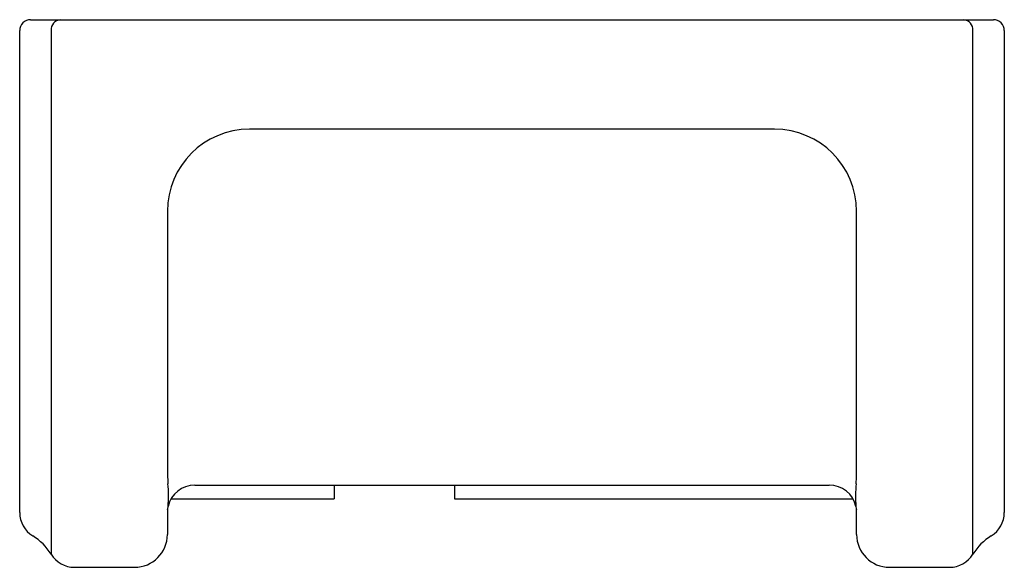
# Model space of a CAD drawing. Header units: millimetres. Extents: x 869.094 to 869.274, y 262.474 to 262.574.
import ezdxf

# ---------------------------------------------------------------- set-up
doc = ezdxf.new("R2010")
doc.units = ezdxf.units.MM
doc.layers.add('SANINDUSA', color=3, linetype='Continuous')

msp = doc.modelspace()

# ---------------------------------------------------------------- linework, layer by layer
at = {"layer": 'SANINDUSA'}
for p, q in [((869.095932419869, 262.5740124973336), (869.0973708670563, 262.5740124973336)), ((869.0973708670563, 262.5740124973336), (869.1013708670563, 262.5740124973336)), ((869.1013708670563, 262.5740124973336), (869.1039324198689, 262.5740124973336)), ((869.1039324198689, 262.5740124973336), (869.263932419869, 262.5740124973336)), ((869.263932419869, 262.5740124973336), (869.2664939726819, 262.5740124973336)), ((869.2664939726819, 262.5740124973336), (869.2704939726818, 262.5740124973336)), ((869.2704939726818, 262.5740124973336), (869.2719324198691, 262.5740124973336)), ((869.0939324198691, 262.501242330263), (869.0939324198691, 262.5720124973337)), ((869.0996631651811, 262.5720124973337), (869.0996631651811, 262.4764099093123)), ((869.2682016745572, 262.4764099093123), (869.2682016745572, 262.5720124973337)), ((869.273932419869, 262.5720124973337), (869.273932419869, 262.501242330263)), ((869.2319324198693, 262.5540124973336), (869.135932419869, 262.5540124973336)), ((869.1209324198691, 262.5390124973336), (869.1209324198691, 262.4980184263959)), ((869.246932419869, 262.4980184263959), (869.246932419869, 262.5390124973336)), ((869.0939324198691, 262.4920608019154), (869.0939324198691, 262.501242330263)), ((869.273932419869, 262.501242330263), (869.273932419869, 262.4920608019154)), ((869.1209324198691, 262.4980184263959), (869.1209324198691, 262.4930675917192)), ((869.246932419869, 262.4930675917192), (869.246932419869, 262.4980184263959)), ((869.1209324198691, 262.4930675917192), (869.1209338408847, 262.4928305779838)), ((869.2469289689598, 262.4927175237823), (869.246932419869, 262.4930675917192)), ((869.0939324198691, 262.4840124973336), (869.0939324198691, 262.4920608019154)), ((869.273932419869, 262.4920608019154), (869.273932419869, 262.4840124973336)), ((869.1259324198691, 262.4890124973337), (869.2419324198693, 262.4890124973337)), ((869.1514324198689, 262.4890124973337), (869.1514324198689, 262.4865124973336)), ((869.1734324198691, 262.4890124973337), (869.1734324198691, 262.4865124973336)), ((869.1210474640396, 262.4851224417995), (869.1210317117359, 262.4850703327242)), ((869.1216022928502, 262.4865124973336), (869.1514324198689, 262.4865124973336)), ((869.1734324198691, 262.4865124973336), (869.2462625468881, 262.4865124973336)), ((869.1209324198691, 262.4848343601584), (869.1209324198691, 262.4800124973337)), ((869.246932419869, 262.4800124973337), (869.246932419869, 262.4848343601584)), ((869.1039324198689, 262.4740124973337), (869.114932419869, 262.4740124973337)), ((869.2529324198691, 262.4740124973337), (869.263932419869, 262.4740124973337))]:
    msp.add_line(p, q, dxfattribs=at)
at = {"layer": 'SANINDUSA', "flags": 128}
for points in [[(869.1209338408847, 262.4928305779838), (869.120943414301, 262.4912338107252), (869.1210024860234, 262.4892650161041)], [(869.2468623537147, 262.4892650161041), (869.2469067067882, 262.4904591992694), (869.2469289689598, 262.4927175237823)], [(869.1209708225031, 262.4845788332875), (869.1209712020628, 262.4845781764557), (869.1210045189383, 262.4847651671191), (869.121062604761, 262.4850659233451)], [(869.2468110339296, 262.4850276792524), (869.2468555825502, 262.484796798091), (869.2468920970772, 262.4845936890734), (869.2468938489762, 262.4845844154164)], [(869.2468336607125, 262.4850308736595), (869.246824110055, 262.4850498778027), (869.2468175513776, 262.485094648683)]]:
    msp.add_lwpolyline(points, dxfattribs=at)
at = {"layer": 'SANINDUSA'}
for centre, radius, start, end in [((869.095932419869, 262.5720124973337), 0.002, 90, 180), ((869.1015295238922, 262.5721479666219), 0.0018712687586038, 94.863702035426, 184.1515225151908), ((869.2663353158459, 262.5721479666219), 0.0018712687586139, 355.8484774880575, 85.13629796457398), ((869.2719324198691, 262.5720124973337), 0.002, 0, 90), ((869.135932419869, 262.5390124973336), 0.015, 90, 180), ((869.2319324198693, 262.5390124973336), 0.015, 0, 90), ((869.1048570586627, 262.4870181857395), 0.0163010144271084, 353.321613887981, 7.922515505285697), ((869.1259324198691, 262.4840124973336), 0.0050000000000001, 90, 167.1874824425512), ((869.2419324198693, 262.4840124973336), 0.0050000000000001, 12.50475828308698, 90), ((869.2645509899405, 262.486989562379), 0.0178343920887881, 172.6697680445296, 186.0992199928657), ((869.0989324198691, 262.4840124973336), 0.0050000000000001, 180, 238.6330222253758), ((869.268932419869, 262.4840124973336), 0.0050000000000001, 301.3669777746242, 0), ((869.0911246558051, 262.4712047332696), 0.0099999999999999, 31.36697777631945, 58.63302222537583), ((869.114932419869, 262.4800124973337), 0.006, 270, 0), ((869.2529324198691, 262.4800124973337), 0.006, 180, 270), ((869.2767401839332, 262.4712047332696), 0.0099999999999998, 121.3669777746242, 148.6330222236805), ((869.1039324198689, 262.4790124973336), 0.0050000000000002, 211.3669777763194, 270), ((869.263932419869, 262.4790124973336), 0.0050000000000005, 270, 328.6330222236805)]:
    msp.add_arc(centre, radius, start, end, dxfattribs=at)

doc.saveas('drawing.dxf')
